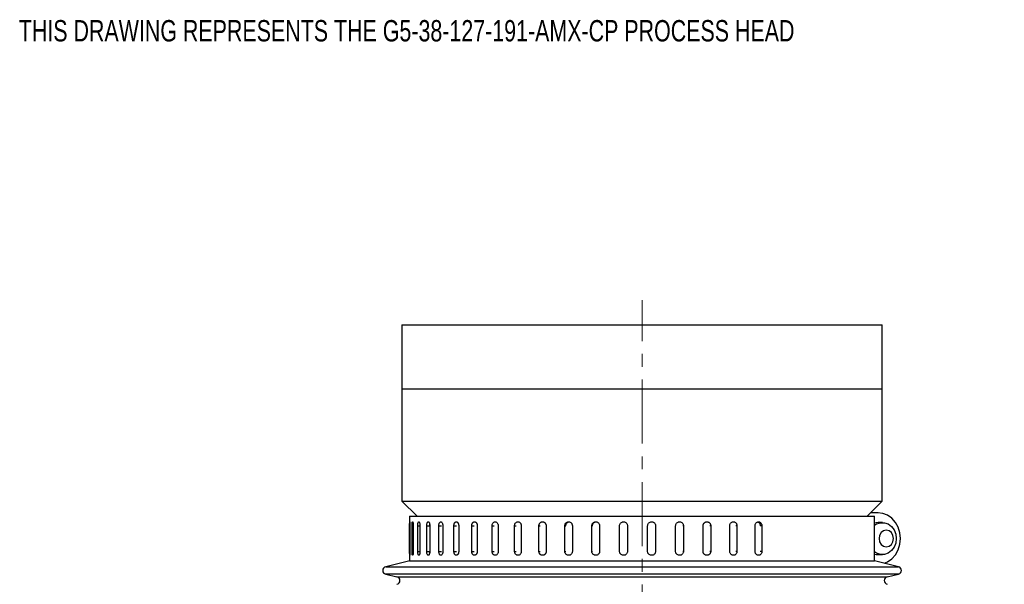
# Model space of a CAD drawing. Header units: inches. Extents: x 1.5 to 32, y 0 to 21.9.
# Tile 50 of 64: x 15.7 to 23.4, y 14.8 to 19.3. Entities that reach past the tile are written whole.
import ezdxf

# ---------------------------------------------------------------- set-up
doc = ezdxf.new("R2010")
doc.units = ezdxf.units.IN
doc.header["$MEASUREMENT"] = 0
doc.linetypes.add('CENTERX2', pattern=[0.8, 0.5, -0.1, 0.1, -0.1])
doc.styles.add('SLDTEXTSTYLE0', font='TXT', dxfattribs={"width": 0.75})

msp = doc.modelspace()

# ---------------------------------------------------------------- linework, layer by layer
at = {"color": 7, "linetype": 'CENTERX2', "lineweight": 18}
msp.add_line((20.566, 4.7456), (20.566, 17.0661), dxfattribs=at)
at = {"color": 7, "linetype": 'Continuous', "lineweight": 25}
for p, q in [((18.691, 16.8729), (18.691, 16.3729)), ((18.691, 16.8729), (22.441, 16.8729)), ((22.441, 16.3729), (22.441, 16.8729)), ((18.691, 16.3729), (18.691, 15.4979)), ((18.691, 16.3729), (22.441, 16.3729)), ((18.691, 16.3729), (22.441, 16.3729)), ((22.441, 15.4979), (22.441, 16.3729)), ((18.691, 15.4979), (18.809, 15.3799)), ((18.691, 15.4979), (22.441, 15.4979)), ((22.3231, 15.3799), (22.441, 15.4979)), ((18.7505, 15.3799), (18.7505, 15.0299)), ((18.7505, 15.3799), (22.3815, 15.3799)), ((22.4056, 15.4049), (22.348, 15.4049)), ((22.4095, 15.4049), (22.3481, 15.4049)), ((22.3815, 15.0299), (22.3815, 15.3799)), ((18.751, 15.1049), (18.751, 15.3049)), ((18.751, 15.3049), (18.7535, 15.3049)), ((18.7535, 15.3049), (18.7535, 15.1049)), ((18.7694, 15.1049), (18.7694, 15.3049)), ((18.7694, 15.3049), (18.7794, 15.3049)), ((18.7794, 15.3049), (18.7794, 15.1049)), ((18.814, 15.1049), (18.814, 15.3049)), ((18.814, 15.3049), (18.8313, 15.3049)), ((18.8313, 15.3049), (18.8313, 15.1049)), ((18.8842, 15.1049), (18.8842, 15.3049)), ((18.8842, 15.3049), (18.907, 15.3049)), ((18.9072, 15.3049), (18.9078, 15.314)), ((18.9085, 15.3049), (18.9085, 15.1049)), ((18.9788, 15.1049), (18.9788, 15.3049)), ((18.9788, 15.3049), (19.0004, 15.3049)), ((19.0099, 15.3049), (19.0099, 15.1049)), ((19.0967, 15.1049), (19.0967, 15.3049)), ((19.0967, 15.3049), (19.1165, 15.3049)), ((19.1339, 15.3049), (19.1339, 15.1049)), ((19.2359, 15.1049), (19.2359, 15.3049)), ((19.2359, 15.3049), (19.2538, 15.3049)), ((19.2789, 15.3049), (19.2789, 15.1049)), ((19.3945, 15.1049), (19.3945, 15.3049)), ((19.3945, 15.3049), (19.4103, 15.3049)), ((19.4426, 15.3049), (19.4426, 15.1049)), ((19.5703, 15.1049), (19.5703, 15.3049)), ((19.5703, 15.3049), (19.5835, 15.3049)), ((19.6227, 15.3049), (19.6227, 15.1049)), ((19.7605, 15.1049), (19.7605, 15.3049)), ((19.7605, 15.3049), (19.7712, 15.3049)), ((19.8165, 15.3049), (19.8165, 15.1049)), ((19.9625, 15.1049), (19.9625, 15.3049)), ((19.9625, 15.3049), (19.9704, 15.3049)), ((20.0213, 15.3049), (20.0213, 15.1049)), ((20.1733, 15.1049), (20.1733, 15.3049)), ((20.1733, 15.3049), (20.1782, 15.3049)), ((20.234, 15.3049), (20.234, 15.1049)), ((20.3898, 15.1049), (20.3898, 15.3049)), ((20.3898, 15.3049), (20.3918, 15.3049)), ((20.4516, 15.3049), (20.4516, 15.1049)), ((20.6089, 15.1049), (20.6089, 15.3049)), ((20.6708, 15.3049), (20.6698, 15.3049)), ((20.6708, 15.3049), (20.6708, 15.1049)), ((20.8273, 15.1049), (20.8273, 15.3049)), ((20.8885, 15.3049), (20.8845, 15.3049)), ((20.8885, 15.3049), (20.8885, 15.1049)), ((21.042, 15.1049), (21.042, 15.3049)), ((21.1015, 15.3049), (21.0946, 15.3049)), ((21.1015, 15.3049), (21.1015, 15.1049)), ((21.2497, 15.1049), (21.2497, 15.3049)), ((21.3067, 15.3049), (21.297, 15.3049)), ((21.3067, 15.3049), (21.3067, 15.1049)), ((21.4474, 15.1049), (21.4474, 15.3049)), ((21.5011, 15.3049), (21.4887, 15.3049)), ((21.5011, 15.3049), (21.5011, 15.1049)), ((22.4421, 15.3299), (22.4095, 15.3299)), ((18.751, 15.1049), (18.7535, 15.1049)), ((18.7694, 15.1049), (18.7794, 15.1049)), ((18.814, 15.1049), (18.8313, 15.1049)), ((18.8842, 15.1049), (18.907, 15.1049)), ((18.9788, 15.1049), (19.0004, 15.1049)), ((19.0967, 15.1049), (19.1165, 15.1049)), ((19.2359, 15.1049), (19.2538, 15.1049)), ((19.3945, 15.1049), (19.4103, 15.1049)), ((19.5703, 15.1049), (19.5835, 15.1049)), ((19.7605, 15.1049), (19.7712, 15.1049)), ((19.9625, 15.1049), (19.9704, 15.1049)), ((20.1733, 15.1049), (20.1782, 15.1049)), ((20.3898, 15.1049), (20.3918, 15.1049)), ((20.6708, 15.1049), (20.6698, 15.1049)), ((20.8885, 15.1049), (20.8845, 15.1049)), ((21.1015, 15.1049), (21.0946, 15.1049)), ((21.3067, 15.1049), (21.297, 15.1049)), ((21.5011, 15.1049), (21.4887, 15.1049)), ((22.4095, 15.0799), (22.4421, 15.0799)), ((18.7523, 15.0299), (18.5643, 14.9854)), ((18.7505, 15.0299), (22.3815, 15.0299)), ((22.5677, 14.9854), (22.3798, 15.0299)), ((18.5643, 14.9854), (22.5677, 14.9854)), ((18.5643, 14.927), (18.6521, 14.9062)), ((22.2326, 14.927), (18.5643, 14.927)), ((22.5677, 14.927), (22.2326, 14.927)), ((22.48, 14.9062), (22.5677, 14.927)), ((18.6521, 14.9062), (22.48, 14.9062))]:
    msp.add_line(p, q, dxfattribs=at)
at = {"color": 7, "linetype": 'Continuous', "lineweight": 25, "flags": 128}
for points in [[(22.4553, 15.012), (22.4821, 15.0233), (22.5157, 15.0469), (22.5439, 15.0787), (22.5651, 15.117), (22.5782, 15.1598), (22.5827, 15.2049), (22.5782, 15.25), (22.5651, 15.2928), (22.5439, 15.3311), (22.5157, 15.3629), (22.4821, 15.3865), (22.4448, 15.4007), (22.4056, 15.4049)], [(22.4095, 15.3299), (22.3941, 15.3286), (22.3815, 15.3256)], [(22.3815, 15.3085), (22.3971, 15.3186), (22.4267, 15.3286), (22.4575, 15.3286), (22.487, 15.3186), (22.5129, 15.2994), (22.5331, 15.2725), (22.5459, 15.2401), (22.5503, 15.2049), (22.5459, 15.1697), (22.5331, 15.1373), (22.5129, 15.1104), (22.487, 15.0912), (22.4575, 15.0812), (22.4267, 15.0812), (22.3971, 15.0912), (22.3815, 15.1013)], [(22.4158, 15.2049), (22.4201, 15.18), (22.4323, 15.1589), (22.4506, 15.1449), (22.4721, 15.1399), (22.4936, 15.1449), (22.5119, 15.1589), (22.5241, 15.18), (22.5284, 15.2049), (22.5241, 15.2298), (22.5119, 15.2509), (22.4936, 15.265), (22.4721, 15.2699), (22.4506, 15.265), (22.4323, 15.2509), (22.4201, 15.2298), (22.4158, 15.2049)], [(22.3815, 15.0842), (22.3941, 15.0812), (22.4095, 15.0799)]]:
    msp.add_lwpolyline(points, dxfattribs=at)
at = {"color": 7, "linetype": 'Continuous', "lineweight": 25}
for centre, start, end in [((18.5712, 14.9562), 103.32122, 256.67878), ((22.5608, 14.9562), 283.32122, 76.67878), ((18.6452, 14.877), 283.32122, 76.67878), ((22.4869, 14.877), 103.32122, 256.67878)]:
    msp.add_arc(centre, 0.03, start, end, dxfattribs=at)
for points, knots in [([(18.751, 15.3049), (18.751, 15.3058), (18.751, 15.3075), (18.751, 15.3101), (18.751, 15.3126), (18.7511, 15.3151), (18.7511, 15.3184), (18.7511, 15.3215), (18.7512, 15.3243), (18.7513, 15.3269), (18.7513, 15.3292), (18.7514, 15.3312), (18.7515, 15.3325), (18.7516, 15.3336), (18.7517, 15.3345), (18.7518, 15.3352), (18.7519, 15.3358), (18.752, 15.336), (18.7522, 15.3357), (18.7523, 15.3352), (18.7525, 15.3342), (18.7526, 15.3328), (18.7528, 15.3312), (18.7529, 15.3291), (18.7531, 15.3268), (18.7531, 15.3248), (18.7532, 15.3228), (18.7533, 15.3206), (18.7534, 15.3182), (18.7534, 15.3158), (18.7535, 15.3134), (18.7535, 15.3108), (18.7535, 15.308), (18.7535, 15.306), (18.7535, 15.3049)], [0, 0, 0, 0, 0.026375, 0.052933, 0.080068, 0.107403, 0.133778, 0.187424, 0.214759, 0.241136, 0.294786, 0.322124, 0.348503, 0.375064, 0.402204, 0.429543, 0.455919, 0.509568, 0.536904, 0.563278, 0.616921, 0.644254, 0.670629, 0.724275, 0.75161, 0.777988, 0.804549, 0.831688, 0.859027, 0.885405, 0.911966, 0.939105, 0.966444, 1, 1, 1, 1]), ([(18.7694, 15.3049), (18.7694, 15.3066), (18.7695, 15.3101), (18.7697, 15.3152), (18.77, 15.32), (18.7704, 15.3243), (18.7709, 15.3281), (18.7716, 15.3313), (18.7723, 15.3337), (18.7731, 15.3353), (18.7739, 15.336), (18.7747, 15.3358), (18.7756, 15.3348), (18.7764, 15.3329), (18.7772, 15.3302), (18.7778, 15.3268), (18.7784, 15.3228), (18.7789, 15.3183), (18.7792, 15.3134), (18.7794, 15.3088), (18.7794, 15.306), (18.7794, 15.3049)], [0, 0, 0, 0, 0.05292, 0.107375, 0.160295, 0.214749, 0.267674, 0.322133, 0.375061, 0.429523, 0.482446, 0.536903, 0.58982, 0.644272, 0.697192, 0.751646, 0.804573, 0.859035, 0.911961, 0.966423, 1, 1, 1, 1]), ([(18.814, 15.3049), (18.8141, 15.3084), (18.8143, 15.3154), (18.8157, 15.3246), (18.8178, 15.3317), (18.8205, 15.3357), (18.8234, 15.3363), (18.8263, 15.3333), (18.8288, 15.3271), (18.8306, 15.3184), (18.8312, 15.3106), (18.8313, 15.306), (18.8313, 15.3049)], [0, 0, 0, 0, 0.107362, 0.214723, 0.322094, 0.429472, 0.536839, 0.644195, 0.751556, 0.858932, 0.966307, 1, 1, 1, 1]), ([(18.8842, 15.3049), (18.8843, 15.3084), (18.8846, 15.3154), (18.8866, 15.3246), (18.8896, 15.3317), (18.8934, 15.3357), (18.8975, 15.3363), (18.9016, 15.3333), (18.905, 15.3271), (18.9075, 15.3184), (18.9084, 15.3106), (18.9085, 15.306), (18.9085, 15.3049)], [0, 0, 0, 0, 0.107362, 0.214723, 0.322094, 0.429472, 0.536839, 0.644195, 0.751556, 0.858932, 0.966307, 1, 1, 1, 1]), ([(18.9788, 15.3049), (18.979, 15.3084), (18.9793, 15.3154), (18.9819, 15.3246), (18.9858, 15.3317), (18.9907, 15.3357), (18.9959, 15.3363), (19.0011, 15.3333), (19.0055, 15.3271), (19.0086, 15.3184), (19.0098, 15.3106), (19.0098, 15.306), (19.0099, 15.3049)], [0, 0, 0, 0, 0.107362, 0.214723, 0.322094, 0.429472, 0.536839, 0.644195, 0.751556, 0.858932, 0.966307, 1, 1, 1, 1]), ([(19.0967, 15.3049), (19.0967, 15.3058), (19.0967, 15.3075), (19.0969, 15.3101), (19.0972, 15.3126), (19.0978, 15.316), (19.0987, 15.3192), (19.0997, 15.3222), (19.1009, 15.325), (19.1024, 15.3275), (19.104, 15.3297), (19.1052, 15.3312), (19.1066, 15.3325), (19.108, 15.3336), (19.1095, 15.3345), (19.1115, 15.3354), (19.1136, 15.3359), (19.1157, 15.3359), (19.1177, 15.3357), (19.1198, 15.335), (19.1218, 15.3339), (19.1238, 15.3325), (19.1256, 15.3307), (19.1273, 15.3285), (19.1284, 15.3268), (19.1295, 15.3248), (19.1305, 15.3228), (19.1314, 15.3206), (19.1324, 15.3175), (19.1331, 15.3142), (19.1336, 15.3108), (19.1338, 15.3085), (19.1339, 15.3065), (19.1339, 15.3054), (19.1339, 15.3049)], [0, 0, 0, 0, 0.026376, 0.052934, 0.08007, 0.107406, 0.160487, 0.18743, 0.214766, 0.267852, 0.294797, 0.322135, 0.348515, 0.375077, 0.402218, 0.429558, 0.482641, 0.509586, 0.536923, 0.590001, 0.616943, 0.644277, 0.697358, 0.724301, 0.751637, 0.778016, 0.804578, 0.831718, 0.859057, 0.911952, 0.939092, 0.966431, 0.983192, 1, 1, 1, 1]), ([(19.2359, 15.3049), (19.2359, 15.3058), (19.2359, 15.3075), (19.2362, 15.3101), (19.2365, 15.3126), (19.2371, 15.3151), (19.2379, 15.3184), (19.2391, 15.3215), (19.2405, 15.3243), (19.2421, 15.3269), (19.2439, 15.3292), (19.2458, 15.3312), (19.2474, 15.3325), (19.249, 15.3336), (19.2507, 15.3345), (19.2525, 15.3352), (19.2548, 15.3358), (19.2573, 15.336), (19.2597, 15.3357), (19.2621, 15.3352), (19.2644, 15.3342), (19.2666, 15.3328), (19.2688, 15.3312), (19.2708, 15.3291), (19.2726, 15.3268), (19.2738, 15.3248), (19.2749, 15.3228), (19.2759, 15.3206), (19.2768, 15.3182), (19.2775, 15.3158), (19.2781, 15.3134), (19.2785, 15.3108), (19.2788, 15.308), (19.2788, 15.306), (19.2789, 15.3049)], [0, 0, 0, 0, 0.026375, 0.052933, 0.080068, 0.107403, 0.133778, 0.187424, 0.214759, 0.241136, 0.294786, 0.322124, 0.348503, 0.375064, 0.402204, 0.429543, 0.455919, 0.509568, 0.536904, 0.563278, 0.616921, 0.644254, 0.670629, 0.724275, 0.75161, 0.777988, 0.804549, 0.831688, 0.859027, 0.885405, 0.911966, 0.939105, 0.966444, 1, 1, 1, 1]), ([(19.3945, 15.3049), (19.3948, 15.3084), (19.3953, 15.3154), (19.3994, 15.3246), (19.4055, 15.3317), (19.413, 15.3357), (19.4212, 15.3363), (19.4291, 15.3333), (19.4359, 15.3271), (19.4406, 15.3184), (19.4424, 15.3106), (19.4426, 15.306), (19.4426, 15.3049)], [0, 0, 0, 0, 0.107362, 0.214723, 0.322094, 0.429472, 0.536839, 0.644195, 0.751556, 0.858932, 0.966307, 1, 1, 1, 1]), ([(19.5703, 15.3049), (19.5706, 15.3084), (19.5711, 15.3154), (19.5756, 15.3246), (19.5822, 15.3317), (19.5905, 15.3357), (19.5994, 15.3363), (19.6081, 15.3333), (19.6154, 15.3271), (19.6206, 15.3184), (19.6225, 15.3106), (19.6227, 15.306), (19.6227, 15.3049)], [0, 0, 0, 0, 0.107362, 0.214723, 0.322094, 0.429472, 0.536839, 0.644195, 0.751556, 0.858932, 0.966307, 1, 1, 1, 1]), ([(19.7605, 15.3049), (19.7606, 15.3066), (19.7607, 15.3101), (19.7619, 15.3152), (19.7639, 15.32), (19.7665, 15.3243), (19.7697, 15.3281), (19.7735, 15.3313), (19.7777, 15.3337), (19.7822, 15.3353), (19.7869, 15.336), (19.7916, 15.3358), (19.7963, 15.3348), (19.8007, 15.3329), (19.8048, 15.3302), (19.8084, 15.3268), (19.8115, 15.3228), (19.8139, 15.3183), (19.8156, 15.3134), (19.8164, 15.3088), (19.8165, 15.306), (19.8165, 15.3049)], [0, 0, 0, 0, 0.0529199, 0.1073747, 0.1602945, 0.2147488, 0.2676735, 0.3221329, 0.3750605, 0.4295234, 0.4824458, 0.5369033, 0.5898204, 0.644272, 0.697192, 0.7516464, 0.804573, 0.8590345, 0.9119611, 0.966423, 1, 1, 1, 1]), ([(19.9625, 15.3049), (19.9628, 15.3084), (19.9635, 15.3154), (19.9685, 15.3246), (19.9759, 15.3317), (19.9852, 15.3357), (19.9953, 15.3363), (20.005, 15.3333), (20.0132, 15.3271), (20.019, 15.3184), (20.0211, 15.3106), (20.0213, 15.306), (20.0213, 15.3049)], [0, 0, 0, 0, 0.107362, 0.214723, 0.322094, 0.429472, 0.536839, 0.644195, 0.751556, 0.858932, 0.966307, 1, 1, 1, 1]), ([(19.9704, 15.3049), (19.9707, 15.3084), (19.9714, 15.3154), (19.9764, 15.3247), (19.9839, 15.3316), (19.9921, 15.3355), (19.9976, 15.3355), (19.9998, 15.3355)], [0, 0, 0, 0, 0.214723, 0.429445, 0.644188, 0.858943, 1, 1, 1, 1]), ([(20.1733, 15.3049), (20.1736, 15.3084), (20.1743, 15.3154), (20.1795, 15.3246), (20.1872, 15.3317), (20.1968, 15.3357), (20.2072, 15.3363), (20.2172, 15.3333), (20.2256, 15.3271), (20.2316, 15.3184), (20.2339, 15.3106), (20.234, 15.306), (20.234, 15.3049)], [0, 0, 0, 0, 0.107362, 0.214723, 0.322094, 0.429472, 0.536839, 0.644195, 0.751556, 0.858932, 0.966307, 1, 1, 1, 1]), ([(20.1783, 15.3049), (20.1786, 15.3084), (20.1793, 15.3154), (20.1845, 15.3247), (20.1922, 15.3316), (20.2007, 15.3355), (20.2064, 15.3355), (20.2086, 15.3355)], [0, 0, 0, 0, 0.214723, 0.429445, 0.644188, 0.858943, 1, 1, 1, 1]), ([(20.3898, 15.3049), (20.3901, 15.3084), (20.3908, 15.3154), (20.3961, 15.3246), (20.404, 15.3317), (20.4138, 15.3357), (20.4243, 15.3363), (20.4345, 15.3333), (20.4431, 15.3271), (20.4491, 15.3184), (20.4514, 15.3106), (20.4516, 15.306), (20.4516, 15.3049)], [0, 0, 0, 0, 0.107362, 0.214723, 0.322094, 0.429472, 0.536839, 0.644195, 0.751556, 0.858932, 0.966307, 1, 1, 1, 1]), ([(20.6089, 15.3049), (20.6092, 15.3084), (20.6099, 15.3154), (20.6153, 15.3246), (20.6231, 15.3317), (20.6329, 15.3357), (20.6435, 15.3363), (20.6537, 15.3333), (20.6623, 15.3271), (20.6684, 15.3184), (20.6707, 15.3106), (20.6708, 15.306), (20.6708, 15.3049)], [0, 0, 0, 0, 0.107362, 0.214723, 0.322094, 0.429472, 0.536839, 0.644195, 0.751556, 0.858932, 0.966307, 1, 1, 1, 1]), ([(20.8273, 15.3049), (20.8277, 15.3084), (20.8284, 15.3154), (20.8337, 15.3246), (20.8414, 15.3317), (20.8511, 15.3357), (20.8616, 15.3363), (20.8716, 15.3333), (20.8801, 15.3271), (20.8861, 15.3184), (20.8884, 15.3106), (20.8885, 15.306), (20.8885, 15.3049)], [0, 0, 0, 0, 0.107362, 0.214723, 0.322094, 0.429472, 0.536839, 0.644195, 0.751556, 0.858932, 0.966307, 1, 1, 1, 1]), ([(21.042, 15.3049), (21.0421, 15.3066), (21.0422, 15.3101), (21.0435, 15.3152), (21.0456, 15.32), (21.0484, 15.3243), (21.0519, 15.3281), (21.0559, 15.3313), (21.0604, 15.3337), (21.0652, 15.3353), (21.0702, 15.336), (21.0753, 15.3358), (21.0802, 15.3348), (21.0849, 15.3329), (21.0892, 15.3302), (21.093, 15.3268), (21.0963, 15.3228), (21.0988, 15.3183), (21.1006, 15.3134), (21.1014, 15.3088), (21.1015, 15.306), (21.1015, 15.3049)], [0, 0, 0, 0, 0.05292, 0.107375, 0.160295, 0.214749, 0.267674, 0.322133, 0.375061, 0.429523, 0.482446, 0.536903, 0.58982, 0.644272, 0.697192, 0.751646, 0.804573, 0.859035, 0.911961, 0.966423, 1, 1, 1, 1]), ([(21.2497, 15.3049), (21.25, 15.3084), (21.2507, 15.3154), (21.2556, 15.3246), (21.2629, 15.3317), (21.2719, 15.3357), (21.2817, 15.3363), (21.291, 15.3333), (21.2989, 15.3271), (21.3045, 15.3184), (21.3066, 15.3106), (21.3067, 15.306), (21.3067, 15.3049)], [0, 0, 0, 0, 0.1073618, 0.2147232, 0.3220944, 0.429472, 0.536839, 0.6441948, 0.7515565, 0.8589318, 0.9663073, 1, 1, 1, 1]), ([(21.4474, 15.3049), (21.4477, 15.3084), (21.4483, 15.3154), (21.453, 15.3246), (21.4599, 15.3317), (21.4684, 15.3357), (21.4776, 15.3363), (21.4864, 15.3333), (21.4938, 15.3271), (21.499, 15.3184), (21.501, 15.3106), (21.5011, 15.306), (21.5011, 15.3049)], [0, 0, 0, 0, 0.107362, 0.214723, 0.322094, 0.429472, 0.536839, 0.644195, 0.751556, 0.858932, 0.966307, 1, 1, 1, 1]), ([(21.4677, 15.3348), (21.4697, 15.3342), (21.4747, 15.3329), (21.4813, 15.327), (21.4865, 15.3185), (21.4885, 15.3105), (21.4886, 15.306), (21.4886, 15.3049)], [0, 0, 0, 0, 0.17126, 0.421325, 0.671422, 0.92152, 1, 1, 1, 1]), ([(18.7535, 15.1049), (18.7535, 15.104), (18.7535, 15.1023), (18.7535, 15.0997), (18.7535, 15.0972), (18.7534, 15.0947), (18.7534, 15.0914), (18.7533, 15.0884), (18.7532, 15.0855), (18.753, 15.0829), (18.7529, 15.0806), (18.7528, 15.0786), (18.7527, 15.0773), (18.7525, 15.0762), (18.7524, 15.0753), (18.7523, 15.0746), (18.7522, 15.074), (18.752, 15.0738), (18.7519, 15.0741), (18.7517, 15.0746), (18.7516, 15.0756), (18.7515, 15.077), (18.7514, 15.0786), (18.7513, 15.0807), (18.7513, 15.083), (18.7512, 15.085), (18.7512, 15.087), (18.7511, 15.0893), (18.7511, 15.0916), (18.7511, 15.094), (18.7511, 15.0964), (18.751, 15.099), (18.751, 15.1018), (18.751, 15.1038), (18.751, 15.1049)], [0, 0, 0, 0, 0.026375, 0.052933, 0.080068, 0.107403, 0.133778, 0.187424, 0.214759, 0.241136, 0.294786, 0.322124, 0.348503, 0.375064, 0.402204, 0.429543, 0.455919, 0.509568, 0.536904, 0.563278, 0.616921, 0.644254, 0.670629, 0.724275, 0.75161, 0.777988, 0.804549, 0.831688, 0.859027, 0.885405, 0.911966, 0.939105, 0.966444, 1, 1, 1, 1]), ([(18.7794, 15.1049), (18.7794, 15.1032), (18.7794, 15.0997), (18.7791, 15.0946), (18.7787, 15.0898), (18.7782, 15.0855), (18.7776, 15.0817), (18.7769, 15.0785), (18.7761, 15.0761), (18.7753, 15.0745), (18.7744, 15.0738), (18.7736, 15.074), (18.7728, 15.075), (18.772, 15.0769), (18.7713, 15.0796), (18.7707, 15.083), (18.7702, 15.087), (18.7698, 15.0915), (18.7696, 15.0964), (18.7694, 15.101), (18.7694, 15.1038), (18.7694, 15.1049)], [0, 0, 0, 0, 0.05292, 0.107375, 0.160295, 0.214749, 0.267674, 0.322133, 0.375061, 0.429523, 0.482446, 0.536903, 0.58982, 0.644272, 0.697192, 0.751646, 0.804573, 0.859035, 0.911961, 0.966423, 1, 1, 1, 1]), ([(18.8313, 15.1049), (18.8312, 15.1014), (18.831, 15.0944), (18.8294, 15.0852), (18.8271, 15.0781), (18.8243, 15.0741), (18.8214, 15.0735), (18.8186, 15.0765), (18.8163, 15.0827), (18.8147, 15.0914), (18.8141, 15.0993), (18.814, 15.1038), (18.814, 15.1049)], [0, 0, 0, 0, 0.107362, 0.214723, 0.322094, 0.429472, 0.536839, 0.644195, 0.751556, 0.858932, 0.966307, 1, 1, 1, 1]), ([(18.9085, 15.1049), (18.9084, 15.1014), (18.9081, 15.0944), (18.9059, 15.0852), (18.9027, 15.0781), (18.8988, 15.0741), (18.8947, 15.0735), (18.8907, 15.0765), (18.8874, 15.0827), (18.8851, 15.0914), (18.8842, 15.0993), (18.8842, 15.1038), (18.8842, 15.1049)], [0, 0, 0, 0, 0.107362, 0.214723, 0.322094, 0.429472, 0.536839, 0.644195, 0.751556, 0.858932, 0.966307, 1, 1, 1, 1]), ([(18.9079, 15.0957), (18.9076, 15.0977), (18.9072, 15.1007), (18.9072, 15.1038), (18.9072, 15.1049)], [0, 0, 0, 0, 0.652384, 1, 1, 1, 1]), ([(19.0099, 15.1049), (19.0097, 15.1014), (19.0093, 15.0944), (19.0066, 15.0852), (19.0026, 15.0781), (18.9976, 15.0741), (18.9923, 15.0735), (18.9872, 15.0765), (18.983, 15.0827), (18.98, 15.0914), (18.9789, 15.0993), (18.9789, 15.1038), (18.9788, 15.1049)], [0, 0, 0, 0, 0.107362, 0.214723, 0.322094, 0.429472, 0.536839, 0.644195, 0.751556, 0.858932, 0.966307, 1, 1, 1, 1]), ([(19.1339, 15.1049), (19.1339, 15.104), (19.1339, 15.1023), (19.1337, 15.0997), (19.1334, 15.0972), (19.1327, 15.0938), (19.1318, 15.0906), (19.1307, 15.0877), (19.1295, 15.0848), (19.128, 15.0823), (19.1264, 15.0801), (19.125, 15.0786), (19.1237, 15.0773), (19.1222, 15.0762), (19.1207, 15.0753), (19.1187, 15.0744), (19.1166, 15.0739), (19.1145, 15.0739), (19.1124, 15.0741), (19.1104, 15.0748), (19.1084, 15.0759), (19.1065, 15.0773), (19.1047, 15.0791), (19.1031, 15.0813), (19.1019, 15.083), (19.1009, 15.085), (19.1, 15.087), (19.0991, 15.0893), (19.0982, 15.0923), (19.0974, 15.0956), (19.097, 15.099), (19.0968, 15.1013), (19.0967, 15.1033), (19.0967, 15.1044), (19.0967, 15.1049)], [0, 0, 0, 0, 0.026376, 0.052934, 0.08007, 0.107406, 0.160487, 0.18743, 0.214766, 0.267852, 0.294797, 0.322135, 0.348515, 0.375077, 0.402218, 0.429558, 0.482641, 0.509586, 0.536923, 0.590001, 0.616943, 0.644277, 0.697358, 0.724301, 0.751637, 0.778016, 0.804578, 0.831718, 0.859057, 0.911952, 0.939092, 0.966431, 0.983192, 1, 1, 1, 1]), ([(19.2789, 15.1049), (19.2789, 15.104), (19.2788, 15.1023), (19.2786, 15.0997), (19.2782, 15.0972), (19.2777, 15.0947), (19.2768, 15.0914), (19.2756, 15.0884), (19.2741, 15.0855), (19.2725, 15.0829), (19.2707, 15.0806), (19.2687, 15.0786), (19.2671, 15.0773), (19.2654, 15.0762), (19.2637, 15.0753), (19.262, 15.0746), (19.2596, 15.074), (19.2571, 15.0738), (19.2547, 15.0741), (19.2524, 15.0746), (19.25, 15.0756), (19.2478, 15.077), (19.2457, 15.0786), (19.2438, 15.0807), (19.242, 15.083), (19.2408, 15.085), (19.2397, 15.087), (19.2388, 15.0893), (19.2379, 15.0916), (19.2372, 15.094), (19.2367, 15.0964), (19.2363, 15.099), (19.236, 15.1018), (19.2359, 15.1038), (19.2359, 15.1049)], [0, 0, 0, 0, 0.026375, 0.052933, 0.080068, 0.107403, 0.133778, 0.187424, 0.214759, 0.241136, 0.294786, 0.322124, 0.348503, 0.375064, 0.402204, 0.429543, 0.455919, 0.509568, 0.536904, 0.563278, 0.616921, 0.644254, 0.670629, 0.724275, 0.75161, 0.777988, 0.804549, 0.831688, 0.859027, 0.885405, 0.911966, 0.939105, 0.966444, 1, 1, 1, 1]), ([(19.4426, 15.1049), (19.4423, 15.1014), (19.4418, 15.0944), (19.4376, 15.0852), (19.4314, 15.0781), (19.4238, 15.0741), (19.4156, 15.0735), (19.4077, 15.0765), (19.4011, 15.0827), (19.3964, 15.0914), (19.3947, 15.0993), (19.3946, 15.1038), (19.3945, 15.1049)], [0, 0, 0, 0, 0.107362, 0.214723, 0.322094, 0.429472, 0.536839, 0.644195, 0.751556, 0.858932, 0.966307, 1, 1, 1, 1]), ([(19.6227, 15.1049), (19.6224, 15.1014), (19.6218, 15.0944), (19.6172, 15.0852), (19.6105, 15.0781), (19.6022, 15.0741), (19.5932, 15.0735), (19.5847, 15.0765), (19.5774, 15.0827), (19.5723, 15.0914), (19.5704, 15.0993), (19.5703, 15.1038), (19.5703, 15.1049)], [0, 0, 0, 0, 0.107362, 0.214723, 0.322094, 0.429472, 0.536839, 0.644195, 0.751556, 0.858932, 0.966307, 1, 1, 1, 1]), ([(19.8165, 15.1049), (19.8165, 15.1032), (19.8163, 15.0997), (19.8151, 15.0946), (19.8131, 15.0898), (19.8105, 15.0855), (19.8072, 15.0817), (19.8034, 15.0785), (19.7991, 15.0761), (19.7946, 15.0745), (19.7899, 15.0738), (19.7852, 15.074), (19.7805, 15.075), (19.7761, 15.0769), (19.7721, 15.0796), (19.7685, 15.083), (19.7655, 15.087), (19.7631, 15.0915), (19.7614, 15.0964), (19.7606, 15.101), (19.7605, 15.1038), (19.7605, 15.1049)], [0, 0, 0, 0, 0.05292, 0.107375, 0.160295, 0.214749, 0.267674, 0.322133, 0.375061, 0.429523, 0.482446, 0.536903, 0.58982, 0.644272, 0.697192, 0.751646, 0.804573, 0.859035, 0.911961, 0.966423, 1, 1, 1, 1]), ([(20.0213, 15.1049), (20.021, 15.1014), (20.0203, 15.0944), (20.0152, 15.0852), (20.0077, 15.0781), (19.9984, 15.0741), (19.9884, 15.0735), (19.9787, 15.0765), (19.9706, 15.0827), (19.9648, 15.0914), (19.9627, 15.0993), (19.9625, 15.1038), (19.9625, 15.1049)], [0, 0, 0, 0, 0.107362, 0.214723, 0.322094, 0.429472, 0.536839, 0.644195, 0.751556, 0.858932, 0.966307, 1, 1, 1, 1]), ([(20.234, 15.1049), (20.2337, 15.1014), (20.233, 15.0944), (20.2278, 15.0852), (20.22, 15.0781), (20.2104, 15.0741), (20.2, 15.0735), (20.1901, 15.0765), (20.1816, 15.0827), (20.1757, 15.0914), (20.1735, 15.0993), (20.1733, 15.1038), (20.1733, 15.1049)], [0, 0, 0, 0, 0.107362, 0.214723, 0.322094, 0.429472, 0.536839, 0.644195, 0.751556, 0.858932, 0.966307, 1, 1, 1, 1]), ([(20.4516, 15.1049), (20.4513, 15.1014), (20.4506, 15.0944), (20.4452, 15.0852), (20.4374, 15.0781), (20.4276, 15.0741), (20.417, 15.0735), (20.4069, 15.0765), (20.3983, 15.0827), (20.3923, 15.0914), (20.39, 15.0993), (20.3898, 15.1038), (20.3898, 15.1049)], [0, 0, 0, 0, 0.1073618, 0.2147232, 0.3220944, 0.429472, 0.536839, 0.6441948, 0.7515565, 0.8589318, 0.9663073, 1, 1, 1, 1]), ([(20.6708, 15.1049), (20.6705, 15.1014), (20.6698, 15.0944), (20.6645, 15.0852), (20.6566, 15.0781), (20.6468, 15.0741), (20.6362, 15.0735), (20.626, 15.0765), (20.6174, 15.0827), (20.6114, 15.0914), (20.6091, 15.0993), (20.6089, 15.1038), (20.6089, 15.1049)], [0, 0, 0, 0, 0.107362, 0.214723, 0.322094, 0.429472, 0.536839, 0.644195, 0.751556, 0.858932, 0.966307, 1, 1, 1, 1]), ([(20.8885, 15.1049), (20.8882, 15.1014), (20.8875, 15.0944), (20.8823, 15.0852), (20.8745, 15.0781), (20.8648, 15.0741), (20.8544, 15.0735), (20.8443, 15.0765), (20.8358, 15.0827), (20.8298, 15.0914), (20.8275, 15.0993), (20.8274, 15.1038), (20.8273, 15.1049)], [0, 0, 0, 0, 0.1073618, 0.2147232, 0.3220944, 0.429472, 0.536839, 0.6441948, 0.7515565, 0.8589318, 0.9663073, 1, 1, 1, 1]), ([(21.1015, 15.1049), (21.1015, 15.1032), (21.1013, 15.0997), (21.1, 15.0946), (21.098, 15.0898), (21.0952, 15.0855), (21.0917, 15.0817), (21.0877, 15.0785), (21.0832, 15.0761), (21.0785, 15.0745), (21.0734, 15.0738), (21.0684, 15.074), (21.0635, 15.075), (21.0588, 15.0769), (21.0544, 15.0796), (21.0506, 15.083), (21.0473, 15.087), (21.0448, 15.0915), (21.043, 15.0964), (21.0421, 15.101), (21.042, 15.1038), (21.042, 15.1049)], [0, 0, 0, 0, 0.05292, 0.107375, 0.160295, 0.214749, 0.267674, 0.322133, 0.375061, 0.429523, 0.482446, 0.536903, 0.58982, 0.644272, 0.697192, 0.751646, 0.804573, 0.859035, 0.911961, 0.966423, 1, 1, 1, 1]), ([(21.3067, 15.1049), (21.3064, 15.1014), (21.3058, 15.0944), (21.3009, 15.0852), (21.2937, 15.0781), (21.2847, 15.0741), (21.275, 15.0735), (21.2656, 15.0765), (21.2576, 15.0827), (21.252, 15.0914), (21.2499, 15.0993), (21.2497, 15.1038), (21.2497, 15.1049)], [0, 0, 0, 0, 0.107362, 0.214723, 0.322094, 0.429472, 0.536839, 0.644195, 0.751556, 0.858932, 0.966307, 1, 1, 1, 1]), ([(21.5011, 15.1049), (21.5008, 15.1014), (21.5002, 15.0944), (21.4957, 15.0852), (21.4889, 15.0781), (21.4804, 15.0741), (21.4713, 15.0735), (21.4624, 15.0765), (21.4549, 15.0827), (21.4496, 15.0914), (21.4476, 15.0993), (21.4475, 15.1038), (21.4474, 15.1049)], [0, 0, 0, 0, 0.107362, 0.214723, 0.322094, 0.429472, 0.536839, 0.644195, 0.751556, 0.858932, 0.966307, 1, 1, 1, 1])]:
    msp.add_open_spline(points, degree=3, knots=knots, dxfattribs=at)

# ---------------------------------------------------------------- texts
at = {"color": 7, "linetype": 'Continuous', "lineweight": 0, "insert": (15.6994, 19.251), "char_height": 0.166667, "attachment_point": 1, "style": 'SLDTEXTSTYLE0'}
msp.add_mtext('THIS DRAWING REPRESENTS THE G5-38-127-191-AMX-CP PROCESS HEAD', dxfattribs=at)

doc.saveas('drawing.dxf')
